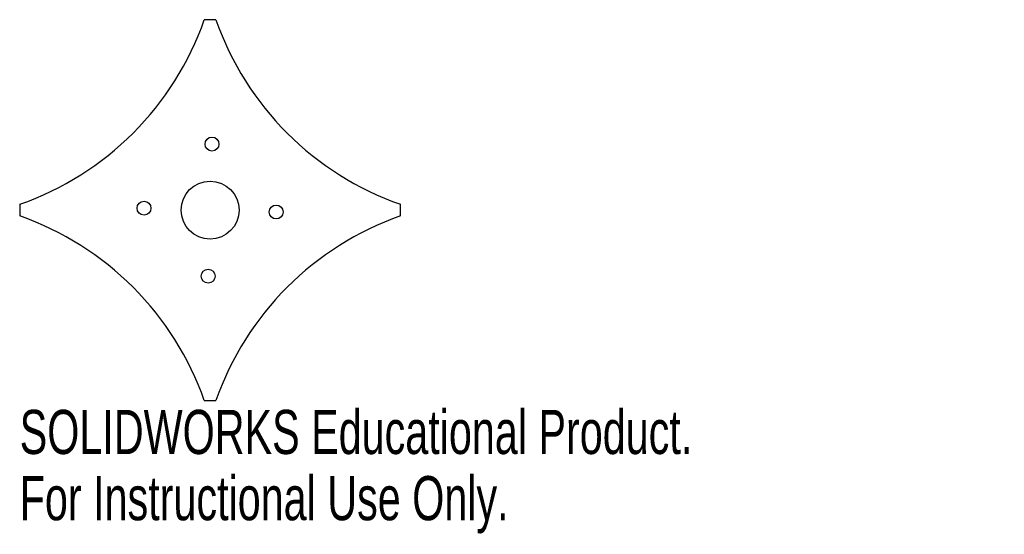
# Model space of a CAD drawing. Header units: inches. Extents: x -0.82 to 3.43, y -1.4 to 0.82.
import ezdxf

# ---------------------------------------------------------------- set-up
doc = ezdxf.new("R2010")
doc.units = ezdxf.units.IN
doc.header["$MEASUREMENT"] = 0
doc.styles.add('SLDTEXTSTYLE0', font='TXT', dxfattribs={"width": 0.7})

msp = doc.modelspace()

# ---------------------------------------------------------------- linework, layer by layer
at = {"color": 7, "linetype": 'Continuous', "lineweight": 25}
for centre, radius in [((0.0082, 0.2849), 0.03), ((0, 0), 0.125), ((-0.2849, 0.0082), 0.03), ((0.2849, -0.0082), 0.03), ((-0.0082, -0.2849), 0.03)]:
    msp.add_circle(centre, radius, dxfattribs=at)
for centre, radius, start, end in [((-1.2516, 1.2516), 1.3, 289.3506, 340.6494), ((0, 0), 0.8212, 88.2554, 91.7446), ((1.2516, 1.2516), 1.3, 199.3506, 250.6494), ((0, 0), 0.8212, 178.2554, 181.7446), ((0, 0), 0.8212, 358.2554, 1.7446), ((-1.2516, -1.2516), 1.3, 19.3506, 70.6494), ((1.2516, -1.2516), 1.3, 109.3506, 160.6494), ((0, 0), 0.8212, 268.2554, 271.7446)]:
    msp.add_arc(centre, radius, start, end, dxfattribs=at)

# ---------------------------------------------------------------- texts
at = {"color": 7, "linetype": 'Continuous', "char_height": 0.1903, "attachment_point": 1, "style": 'SLDTEXTSTYLE0'}
for s, insert in [('SOLIDWORKS Educational Product.', (-0.8212, -0.8613)), ('For Instructional Use Only.', (-0.8212, -1.1468))]:
    msp.add_mtext(s, dxfattribs=dict(at, insert=insert))

doc.saveas('drawing.dxf')
